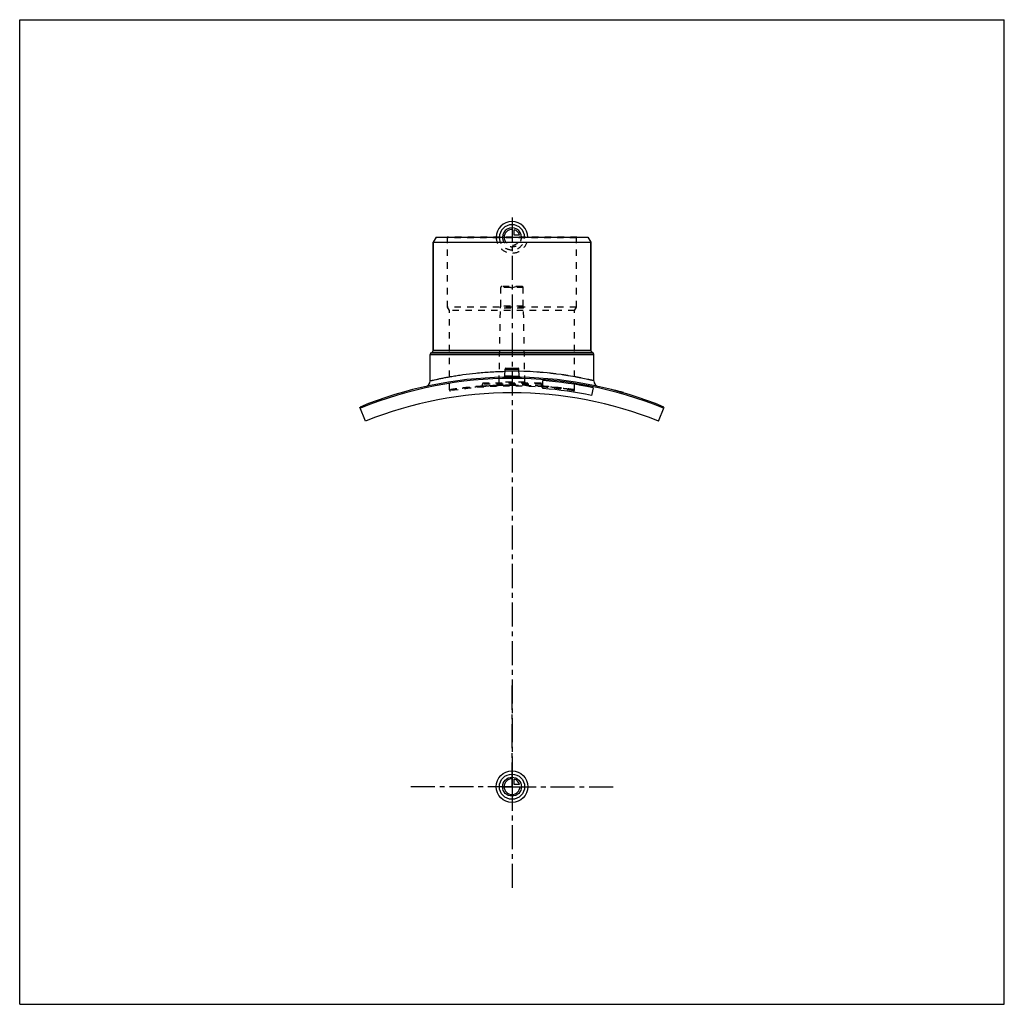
# Model space of a CAD drawing. Header units: millimetres. Extents: x 0 to 1000, y 0 to 1000.
import ezdxf

# ---------------------------------------------------------------- set-up
doc = ezdxf.new("R2010")
doc.units = ezdxf.units.MM
doc.header["$LTSCALE"] = 65.185185
doc.linetypes.add('CENTER', pattern=[0.6, 0.375, -0.075, 0.075, -0.075])
doc.linetypes.add('HIDDEN', pattern=[0.2, 0.1, -0.1])
doc.layers.get('0').update_dxf_attribs({"linetype": 'CONTINUOUS'})
for name, color, linetype in [('ACHSEN_S', 7, 'CONTINUOUS'), ('FASEN', 7, 'CONTINUOUS'), ('KOERPER', 7, 'CONTINUOUS'), ('KONST.EL_MIT_GEO', 7, 'CONTINUOUS'), ('KURVEN', 7, 'CONTINUOUS')]:
    doc.layers.add(name, color=color, linetype=linetype)

msp = doc.modelspace()

# ---------------------------------------------------------------- linework, layer by layer
at = {"color": 7, "linetype": 'Continuous'}
for p, q in [((0, 0), (0, 1000)), ((0, 1000), (1000, 1000)), ((1000, 0), (1000, 1000)), ((0, 0), (1000, 0))]:
    msp.add_line(p, q, dxfattribs=at)
at = {"layer": 'ACHSEN_S', "color": 2, "linetype": 'CENTER'}
msp.add_line((500, 799.2), (500, 200.8), dxfattribs=at)
at = {"layer": 'FASEN', "color": 7, "linetype": 'Continuous'}
for p, q in [((422.9, 779), (420, 774)), ((420, 774), (580, 774)), ((422.9, 779), (577.1, 779)), ((577.1, 779), (580, 774)), ((351.3, 592.3), (345.6, 606.6)), ((648.7, 592.3), (654.4, 606.6))]:
    msp.add_line(p, q, dxfattribs=at)
msp.add_arc((500, 230), 405.7, 67.7088, 112.2912, dxfattribs=at)
at = {"layer": 'KOERPER', "color": 7, "linetype": 'Continuous'}
for p, q in [((420, 664.4), (420, 774)), ((580, 664.4), (580, 774)), ((417, 633.3), (417, 660.1)), ((583, 633.3), (583, 660.1)), ((582.4, 626.2), (580.8, 618.4))]:
    msp.add_line(p, q, dxfattribs=at)
at = {"layer": 'KOERPER', "color": 8, "linetype": 'HIDDEN'}
for p, q in [((488.6, 709), (488.6, 728)), ((511.4, 709), (511.4, 728)), ((487, 632), (488.3, 707)), ((488.3, 707), (488.6, 709)), ((511.7, 707), (488.3, 707)), ((511.4, 709), (488.6, 709)), ((511.7, 707), (511.4, 709)), ((513, 632), (511.7, 707)), ((470, 627.7), (470, 630)), ((530, 627.7), (530, 630))]:
    msp.add_line(p, q, dxfattribs=at)
at = {"layer": 'KOERPER', "color": 2, "linetype": 'CENTER'}
for q in [(500, 326), (395, 221), (605, 221), (500, 116)]:
    msp.add_line((500, 221), q, dxfattribs=at)
at = {"layer": 'KOERPER', "color": 7, "linetype": 'Continuous'}
msp.add_arc((500, 221), 400, 68.1812, 111.8188, dxfattribs=at)
at = {"layer": 'KONST.EL_MIT_GEO', "color": 7, "linetype": 'Continuous'}
for p, q in [((420, 774), (420, 664.4)), ((580, 774), (580, 664.4)), ((417, 660.1), (583, 660.1)), ((418, 661.8), (418.8, 662.3)), ((418, 661.8), (582, 661.8)), ((418.8, 662.3), (581.2, 662.3)), ((420, 664.4), (580, 664.4)), ((582, 661.8), (581.2, 662.3)), ((492.6, 637.9), (493, 645.1)), ((493, 645.1), (507, 645.1)), ((493.9, 646), (506.1, 646)), ((507.4, 637.9), (507, 645.1)), ((531.4, 625.4), (531.4, 633.5)), ((604.6, 623.6), (604.5, 623.3)), ((604.8, 623.3), (604.8, 623.6)), ((612.1, 621.3), (612.2, 621.5)), ((613, 621), (613.1, 621.3))]:
    msp.add_line(p, q, dxfattribs=at)
at = {"layer": 'KONST.EL_MIT_GEO', "color": 8, "linetype": 'HIDDEN'}
for p, q in [((434.6, 778.5), (434.1, 779)), ((565.9, 779), (434.1, 779)), ((434.6, 708), (434.6, 778.5)), ((565.4, 778.5), (434.6, 778.5)), ((565.4, 778.5), (565.9, 779)), ((565.4, 708), (565.4, 778.5)), ((511.4, 728), (488.6, 728)), ((510.3, 729), (489.6, 729)), ((495, 729), (500, 727.7)), ((505, 729), (500, 727.7)), ((436.5, 704.7), (434.6, 708)), ((565.4, 708), (434.6, 708)), ((436.5, 624.1), (436.5, 704.7)), ((563.5, 704.7), (436.5, 704.7)), ((563.5, 704.7), (565.4, 708)), ((563.5, 624.1), (563.5, 704.7)), ((530, 630), (470, 630)), ((529, 631), (471, 631)), ((513, 632), (487, 632)), ((470, 627.8), (469.9, 627.8)), ((530.1, 627.8), (530, 627.8)), ((605, 623.2), (605.1, 623.5)), ((605.1, 623.5), (605, 623.2)), ((605.1, 623.2), (605.2, 623.5)), ((605.5, 623.1), (605.6, 623.4)), ((605.8, 623), (605.9, 623.3)), ((606, 623), (606.1, 623.2)), ((606, 622.9), (606.1, 623.2)), ((606.2, 622.9), (606, 622.9)), ((606.2, 622.9), (606.3, 623.2)), ((606.4, 622.8), (606.5, 623.1)), ((606.5, 622.8), (606.5, 623.1)), ((606.7, 622.8), (606.8, 623.1)), ((606.8, 622.7), (606.9, 623)), ((607.7, 622.5), (607.8, 622.8)), ((607.8, 622.5), (607.9, 622.8)), ((607.9, 622.4), (607.9, 622.7)), ((608.2, 622.4), (608.3, 622.6)), ((608.7, 622.2), (608.8, 622.5)), ((608.9, 622.2), (608.9, 622.5)), ((608.9, 622.2), (609, 622.4)), ((609.5, 622), (609.6, 622.3)), ((609.7, 621.9), (609.8, 622.2)), ((609.7, 621.9), (609.8, 622.2)), ((611.1, 621.5), (611.2, 621.8)), ((611.6, 621.4), (611.7, 621.7)), ((611.6, 621.4), (611.7, 621.7)), ((611.7, 621.4), (611.8, 621.7)), ((611.9, 621.3), (612, 621.6)), ((612.1, 621.3), (612.1, 621.6)), ((612.4, 621.2), (612.5, 621.4)), ((612.5, 621.2), (612.5, 621.4)), ((612.6, 621.1), (612.6, 621.4))]:
    msp.add_line(p, q, dxfattribs=at)
at = {"layer": 'KONST.EL_MIT_GEO', "color": 7, "linetype": 'Continuous'}
for points in [[(492.6, 637.9), (492.6, 637.8), (492.6, 637.8), (492.5, 637.7), (492.5, 637.6), (492.5, 637.6), (492.5, 637.5), (492.5, 637.4), (492.4, 637.4), (492.4, 637.3), (492.3, 637.3), (492.3, 637.2), (492.2, 637.2), (492.2, 637.1), (492.1, 637.1), (492.1, 637), (492, 637), (491.9, 637), (491.9, 637), (491.8, 636.9), (491.7, 636.9)], [(508.3, 636.9), (508.2, 636.9), (508.1, 637), (508.1, 637), (508, 637), (507.9, 637), (507.9, 637.1), (507.8, 637.1), (507.8, 637.2), (507.7, 637.2), (507.7, 637.3), (507.6, 637.3), (507.6, 637.4), (507.5, 637.4), (507.5, 637.5), (507.5, 637.6), (507.5, 637.6), (507.5, 637.7), (507.4, 637.8), (507.4, 637.8), (507.4, 637.9)]]:
    msp.add_lwpolyline(points, dxfattribs=at)
at = {"layer": 'KONST.EL_MIT_GEO', "color": 8, "linetype": 'HIDDEN'}
for points in [[(470, 627.7), (470, 627.7), (470, 627.6), (470, 627.6), (470, 627.5), (470, 627.4), (469.9, 627.4), (469.9, 627.3), (469.9, 627.2), (469.8, 627.2), (469.8, 627.1), (469.7, 627.1), (469.7, 627), (469.6, 627), (469.6, 626.9), (469.5, 626.9), (469.5, 626.8), (469.4, 626.8), (469.3, 626.8), (469.3, 626.8), (469.2, 626.8), (469.1, 626.7), (469.1, 626.7)], [(530.9, 626.7), (530.9, 626.7), (530.8, 626.8), (530.7, 626.8), (530.7, 626.8), (530.6, 626.8), (530.5, 626.8), (530.5, 626.9), (530.4, 626.9), (530.4, 627), (530.3, 627), (530.3, 627.1), (530.2, 627.1), (530.2, 627.2), (530.1, 627.2), (530.1, 627.3), (530.1, 627.4), (530, 627.4), (530, 627.5), (530, 627.6), (530, 627.6), (530, 627.7), (530, 627.7)]]:
    msp.add_lwpolyline(points, dxfattribs=at)
for centre, radius, start, end in [((489.6, 728), 1, 90, 180), ((510.3, 728), 1, 0, 90), ((500, 283.7), 359.3, 90.0002, 91.1422), ((500, 283.6), 359.4, 88.8579, 89.9996), ((471, 630), 1, 90, 180), ((486, 632), 1, 270, 359), ((500, 230), 407, 88.8168, 91.1832), ((491.6, 637.9), 0.995, 271.1857, 274.2911), ((491.6, 637.9), 0.995, 354.5118, 356.9854), ((508.4, 637.9), 0.994, 183.0142, 185.1905), ((508.4, 637.9), 0.995, 265.7092, 268.8143), ((514, 632), 1, 181, 270), ((529, 630), 1, 0, 90), ((437.5, 624.1), 1, 180, 278.8134), ((500, 221), 406.9, 81.1864, 98.8136), ((500, 207.9), 421, 90, 94.0869), ((500, 207.9), 421, 85.913, 90.0001), ((500, 208), 420.9, 85.7229, 85.9041), ((562.5, 624.1), 1, 261.1866, 360)]:
    msp.add_arc(centre, radius, start, end, dxfattribs=at)
at = {"layer": 'KONST.EL_MIT_GEO', "color": 7, "linetype": 'Continuous'}
for centre, radius, start, end in [((419, 660.1), 2, 120, 180), ((417.5, 664.4), 2.5, 300, 360), ((582.5, 664.4), 2.5, 180, 240), ((581, 660.1), 2, 0, 60), ((493.9, 645), 1, 90, 177), ((506.1, 645), 1, 3, 90), ((499.9, 282.3), 360.7, 76.6791, 88.8445), ((500, 230), 407, 91.1832, 112.2897), ((411, 633.3), 6, 282.4447, 360), ((491.6, 637.9), 1, 271.1984, 356.9897), ((508.4, 637.9), 1, 183.0103, 268.8016), ((500, 230), 407, 67.7103, 88.8168), ((500, 230), 404.7, 78.25, 85.55), ((589, 633.3), 6, 180, 257.5553), ((500, 230), 396.7, 78.25, 85.4601), ((500, 230), 407.3, 73.88, 75.1185)]:
    msp.add_arc(centre, radius, start, end, dxfattribs=at)
for points, knots in [([(417, 633.3), (417, 633.3), (417.1, 633.3), (417.2, 633.3), (417.5, 633.4), (417.9, 633.5), (418.5, 633.6), (419.3, 633.8), (420.7, 634.2), (422.9, 634.6), (426, 635.3), (429.8, 636.1), (434.1, 636.9), (439, 637.8), (444.4, 638.7), (452.6, 639.9), (463.7, 641.3), (477.9, 642.4), (487.8, 642.8), (492.8, 642.9)], [0, 0, 0, 0, 0.00121, 0.00271, 0.00482, 0.01084, 0.01923, 0.02998, 0.04306, 0.07603, 0.11779, 0.16791, 0.22588, 0.29117, 0.3632, 0.44136, 0.61343, 0.80173, 1, 1, 1, 1]), ([(491.6, 636.9), (491.6, 636.9), (491.6, 636.9), (491.7, 636.8), (491.7, 636.8)], [0, 0, 0, 0, 0.1911, 1, 1, 1, 1]), ([(491.7, 636.8), (491.7, 636.8), (491.8, 636.7), (492.2, 636.7), (492.7, 636.6), (493.5, 636.5), (494.6, 636.4), (495.8, 636.3), (497.6, 636.3), (499, 636.3), (500, 636.3)], [0, 0, 0, 0, 0.01856, 0.04427, 0.11719, 0.21739, 0.34204, 0.48739, 0.64895, 1, 1, 1, 1]), ([(492.6, 637.9), (492.6, 637.8), (492.6, 637.8), (492.7, 637.7), (492.9, 637.6), (493.2, 637.6), (493.5, 637.5), (494, 637.5), (494.8, 637.4), (495.9, 637.3), (497.2, 637.2), (498.6, 637.2), (499.5, 637.2), (500, 637.2)], [0, 0, 0, 0, 0.01057, 0.02741, 0.05242, 0.08596, 0.12796, 0.17814, 0.30131, 0.45109, 0.62191, 0.80724, 1, 1, 1, 1]), ([(500, 637.2), (500.5, 637.2), (501.4, 637.2), (502.8, 637.2), (504.1, 637.3), (505.2, 637.4), (506, 637.5), (506.5, 637.5), (506.8, 637.6), (507.1, 637.6), (507.3, 637.7), (507.4, 637.8), (507.4, 637.8), (507.4, 637.9)], [0, 0, 0, 0, 0.19276, 0.37809, 0.54891, 0.69869, 0.82186, 0.87204, 0.91404, 0.94758, 0.97259, 0.98943, 1, 1, 1, 1]), ([(500, 636.3), (500.5, 636.3), (501.5, 636.3), (503, 636.3), (504.4, 636.3), (505.6, 636.4), (506.6, 636.5), (507.3, 636.6), (507.8, 636.7), (508, 636.7), (508.2, 636.8), (508.3, 636.8), (508.4, 636.8)], [0, 0, 0, 0, 0.18294, 0.35967, 0.52423, 0.6711, 0.79544, 0.89329, 0.93133, 0.9618, 0.9846, 1, 1, 1, 1]), ([(508.4, 636.8), (508.4, 636.8), (508.4, 636.9), (508.4, 636.9), (508.4, 636.9)], [0, 0, 0, 0, 0.29954, 1, 1, 1, 1])]:
    msp.add_open_spline(points, degree=3, knots=knots, dxfattribs=at)
at = {"layer": 'KONST.EL_MIT_GEO', "color": 8, "linetype": 'HIDDEN'}
for points in [[(500, 643), (497.6, 643), (495.2, 643), (492.8, 642.9)], [(508.4, 636.9), (508.4, 636.9), (508.4, 636.9), (508.4, 636.8)]]:
    msp.add_open_spline(points, degree=3, dxfattribs=at)
for points, knots in [([(583, 633.3), (583, 633.3), (582.9, 633.3), (582.8, 633.4), (582.5, 633.4), (582, 633.5), (581.3, 633.7), (580.4, 633.9), (579.3, 634.1), (578.1, 634.4), (576, 634.9), (572.9, 635.5), (568.8, 636.4), (563.9, 637.3), (558.5, 638.2), (552.5, 639.2), (543.6, 640.4), (531.4, 641.7), (516, 642.8), (505.4, 643), (500, 643)], [0, 0, 0, 0, 0.00123, 0.00278, 0.00494, 0.01109, 0.01968, 0.03067, 0.04403, 0.05972, 0.07769, 0.12024, 0.17121, 0.23003, 0.2961, 0.36879, 0.44741, 0.61949, 0.80602, 1, 1, 1, 1]), ([(500, 636.3), (499.5, 636.3), (498.4, 636.3), (496.8, 636.3), (495.4, 636.4), (494.1, 636.4), (493.1, 636.5), (492.3, 636.6), (491.9, 636.7), (491.7, 636.8), (491.6, 636.9), (491.6, 636.9)], [0, 0, 0, 0, 0.19282, 0.37821, 0.54911, 0.69902, 0.82239, 0.9148, 0.97346, 0.99015, 1, 1, 1, 1]), ([(500, 637.9), (499.5, 637.9), (498.6, 637.9), (497.2, 637.9), (495.9, 637.9), (494.8, 637.9), (494, 637.9), (493.5, 637.9), (493.2, 637.9), (492.9, 637.9), (492.7, 637.9), (492.6, 637.9), (492.6, 637.9), (492.6, 637.9)], [0, 0, 0, 0, 0.19503, 0.38256, 0.55542, 0.70697, 0.83136, 0.88184, 0.92382, 0.95691, 0.98077, 0.99518, 1, 1, 1, 1]), ([(492.6, 637.9), (492.6, 637.9), (492.6, 637.9), (492.7, 637.9), (492.9, 637.9), (493.2, 637.9), (493.5, 637.9), (494, 637.9), (494.8, 637.9), (495.9, 637.9), (497.2, 637.9), (498.6, 637.9), (499.5, 637.9), (500, 637.9)], [0, 0, 0, 0, 0.00482, 0.01923, 0.04309, 0.07618, 0.11816, 0.16863, 0.29303, 0.44458, 0.61744, 0.80497, 1, 1, 1, 1]), ([(500, 637.9), (500.5, 637.9), (501.4, 637.9), (502.8, 637.9), (504.1, 637.9), (505.2, 637.9), (506, 637.9), (506.5, 637.9), (506.8, 637.9), (507.1, 637.9), (507.3, 637.9), (507.4, 637.9), (507.4, 637.9), (507.4, 637.9)], [0, 0, 0, 0, 0.19503, 0.38256, 0.55542, 0.70697, 0.83136, 0.88184, 0.92382, 0.95691, 0.98077, 0.99518, 1, 1, 1, 1]), ([(436.5, 624.1), (436.5, 624.1), (436.5, 624.1), (436.5, 624.1), (436.5, 624.1), (436.6, 624.1), (436.7, 624.1), (436.8, 624.1), (437, 624.2), (437.2, 624.2), (437.4, 624.2), (437.9, 624.3), (438.5, 624.4), (439.3, 624.5), (440.3, 624.6), (441.4, 624.8), (442.7, 625), (444.6, 625.3), (447.4, 625.6), (451.1, 626.1), (455.2, 626.5), (459.8, 627), (464.8, 627.4), (470.1, 627.9), (477.8, 628.4), (487.8, 628.8), (495.9, 628.9), (500, 628.9)], [0, 0, 0, 0, 0.00008, 0.0003, 0.00068, 0.00122, 0.00274, 0.00487, 0.0076, 0.01094, 0.01487, 0.01941, 0.03026, 0.04347, 0.05899, 0.07678, 0.0968, 0.11899, 0.16966, 0.22827, 0.29425, 0.36695, 0.44569, 0.52972, 0.61824, 0.80538, 1, 1, 1, 1]), ([(469.9, 627.8), (465.3, 627.5), (458.8, 626.9), (450.7, 626), (445.8, 625.4), (442, 624.9), (439.2, 624.5), (437.5, 624.2), (436.7, 624.1), (436.5, 624.1)], [0, 0, 0, 0, 0.41144, 0.58378, 0.72956, 0.84605, 0.93098, 0.98265, 1, 1, 1, 1]), ([(500, 628.9), (498, 628.9), (494.2, 628.9), (488.7, 628.8), (484.3, 628.6), (481, 628.4), (478.9, 628.3), (476.9, 628.2), (475.1, 628.1), (473.6, 628), (472.5, 627.9), (471.8, 627.9), (471.3, 627.8), (470.9, 627.8), (470.6, 627.8), (470.4, 627.8), (470.2, 627.7), (470.1, 627.7), (470.1, 627.7), (470, 627.7), (470, 627.7), (470, 627.7), (470, 627.7)], [0, 0, 0, 0, 0.19496, 0.38243, 0.55523, 0.63403, 0.70674, 0.77266, 0.83117, 0.88168, 0.9237, 0.9414, 0.95683, 0.96995, 0.98073, 0.98915, 0.99246, 0.99517, 0.99728, 0.99879, 0.9997, 1, 1, 1, 1]), ([(470, 627.7), (470.2, 627.7), (471, 627.8), (472.6, 627.9), (475.4, 628.1), (480.8, 628.4), (489.1, 628.8), (496.2, 628.9), (500, 628.9)], [0, 0, 0, 0, 0.01927, 0.0763, 0.16884, 0.29326, 0.61757, 1, 1, 1, 1]), ([(530, 627.7), (529.8, 627.7), (529, 627.8), (527.4, 627.9), (524.6, 628.1), (519.2, 628.4), (510.9, 628.8), (503.8, 628.9), (500, 628.9)], [0, 0, 0, 0, 0.01927, 0.0763, 0.16884, 0.29326, 0.61757, 1, 1, 1, 1]), ([(500, 628.9), (508.1, 628.9), (519.9, 628.6), (534.8, 627.5), (544.3, 626.6), (552.1, 625.7), (557.4, 625), (560.6, 624.5), (562.2, 624.3), (563.1, 624.2), (563.5, 624.1)], [0, 0, 0, 0, 0.38174, 0.55429, 0.70574, 0.83033, 0.92322, 0.95653, 0.98059, 1, 1, 1, 1]), ([(500, 628.9), (502, 628.9), (505.8, 628.9), (511.3, 628.8), (515.7, 628.6), (519, 628.4), (521.1, 628.3), (523.1, 628.2), (524.9, 628.1), (526.4, 628), (527.5, 627.9), (528.2, 627.9), (528.7, 627.8), (529.1, 627.8), (529.4, 627.8), (529.6, 627.8), (529.8, 627.7), (529.9, 627.7), (529.9, 627.7), (530, 627.7), (530, 627.7), (530, 627.7), (530, 627.7)], [0, 0, 0, 0, 0.19496, 0.38243, 0.55523, 0.63403, 0.70674, 0.77266, 0.83117, 0.88168, 0.9237, 0.9414, 0.95683, 0.96995, 0.98073, 0.98915, 0.99246, 0.99517, 0.99728, 0.99879, 0.9997, 1, 1, 1, 1]), ([(563.5, 624.1), (563.5, 624.1), (563.5, 624.1), (563.5, 624.1), (563.4, 624.1), (563.4, 624.1), (563.3, 624.1), (563.1, 624.1), (562.9, 624.2), (562.6, 624.2), (562.2, 624.3), (561.8, 624.3), (561.1, 624.5), (560, 624.6), (558.5, 624.8), (556.8, 625.1), (554.8, 625.3), (552.6, 625.6), (550.1, 625.9), (547.5, 626.2), (543.5, 626.7), (538.2, 627.2), (533.7, 627.6), (531.4, 627.7)], [0, 0, 0, 0, 0.00027, 0.00108, 0.00243, 0.00432, 0.00675, 0.00972, 0.01727, 0.02696, 0.03877, 0.0527, 0.06873, 0.10699, 0.15336, 0.20763, 0.26954, 0.33881, 0.41511, 0.4981, 0.58743, 0.78352, 1, 1, 1, 1])]:
    msp.add_open_spline(points, degree=3, knots=knots, dxfattribs=at)
at = {"layer": 'KURVEN', "color": 40, "linetype": 'Continuous'}
for p, q in [((500, 788.6), (500, 779)), ((502.2, 781.2), (502.2, 786.7)), ((507.7, 781.2), (502.2, 781.2)), ((500, 230.6), (500, 221)), ((490.4, 221), (508, 221)), ((502.2, 223.2), (502.2, 228.7)), ((507.7, 223.2), (502.2, 223.2))]:
    msp.add_line(p, q, dxfattribs=at)
at = {"layer": 'KURVEN', "color": 8, "linetype": 'HIDDEN'}
msp.add_line((490.4, 779), (508, 779), dxfattribs=at)
at = {"layer": 'KURVEN', "color": 40, "linetype": 'Continuous'}
for radius in [16, 12.8, 9.6]:
    msp.add_circle((500, 221), radius, dxfattribs=at)
for centre, radius, start, end in [((500, 779), 16, 0, 180), ((500, 779), 12.8, 0, 180), ((500, 779), 9.6, 0, 180.0001), ((500, 779), 8, 90, 180.0001), ((500, 779), 8, 15.962, 74.038), ((500, 221), 8, 90, 360), ((500, 221), 8, 15.962, 74.038)]:
    msp.add_arc(centre, radius, start, end, dxfattribs=at)
at = {"layer": 'KURVEN', "color": 8, "linetype": 'HIDDEN'}
for radius, start in [(16, 180), (12.8, 180), (9.6, 180.0001), (8, 180.0001)]:
    msp.add_arc((500, 779), radius, start, 360, dxfattribs=at)

doc.saveas('drawing.dxf')
